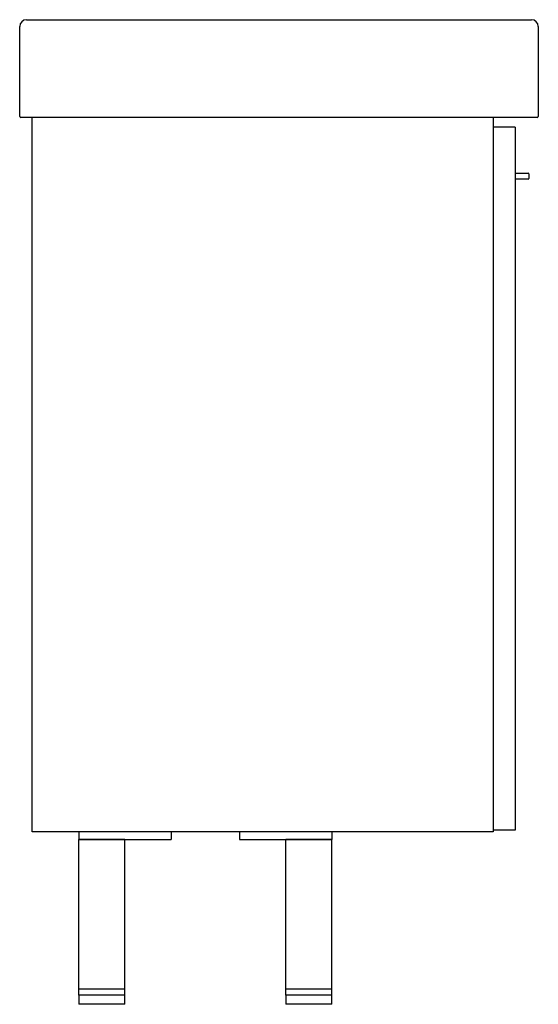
# Model space of a CAD drawing. Header units: millimetres. Extents: x 4043.366 to 4043.816, y 2165.069 to 2165.923.
import ezdxf

# ---------------------------------------------------------------- set-up
doc = ezdxf.new("R2010")
doc.units = ezdxf.units.MM
doc.layers.add('SANINDUSA', color=3, linetype='Continuous')

msp = doc.modelspace()

# ---------------------------------------------------------------- linework, layer by layer
at = {"layer": 'SANINDUSA'}
for p, q in [((4043.36576, 2165.83919), (4043.36576, 2165.91719)), ((4043.37176, 2165.92319), (4043.80976, 2165.92319)), ((4043.81576, 2165.91719), (4043.81576, 2165.83919)), ((4043.80976, 2165.83819), (4043.37176, 2165.83819)), ((4043.37655, 2165.21847), (4043.37655, 2165.83819)), ((4043.77655, 2165.83819), (4043.77655, 2165.21847)), ((4043.79555, 2165.82997), (4043.77655, 2165.82997)), ((4043.79555, 2165.82997), (4043.79555, 2165.21997)), ((4043.79605, 2165.78997), (4043.80705, 2165.78997)), ((4043.80755, 2165.78947), (4043.80755, 2165.78547)), ((4043.80705, 2165.78497), (4043.79605, 2165.78497)), ((4043.77655, 2165.21847), (4043.37655, 2165.21847)), ((4043.41705, 2165.21847), (4043.41705, 2165.21197)), ((4043.49705, 2165.21847), (4043.49705, 2165.21197)), ((4043.55655, 2165.21847), (4043.55655, 2165.21197)), ((4043.63655, 2165.21847), (4043.63655, 2165.21197)), ((4043.79555, 2165.21997), (4043.77655, 2165.21997)), ((4043.41705, 2165.08197), (4043.41705, 2165.21197)), ((4043.45705, 2165.21197), (4043.41705, 2165.21197)), ((4043.41705, 2165.21197), (4043.49705, 2165.21197)), ((4043.45705, 2165.08197), (4043.45705, 2165.21197)), ((4043.55655, 2165.21197), (4043.63655, 2165.21197)), ((4043.56455, 2165.21197), (4043.56421, 2165.21156)), ((4043.56944, 2165.21156), (4043.56421, 2165.21156)), ((4043.5699, 2165.21156), (4043.56944, 2165.21156)), ((4043.5699, 2165.21156), (4043.56955, 2165.21197)), ((4043.58655, 2165.21197), (4043.58621, 2165.21156)), ((4043.59144, 2165.21156), (4043.58621, 2165.21156)), ((4043.5919, 2165.21156), (4043.59144, 2165.21156)), ((4043.5919, 2165.21156), (4043.59155, 2165.21197)), ((4043.59655, 2165.08197), (4043.59655, 2165.21197)), ((4043.63655, 2165.21197), (4043.59655, 2165.21197)), ((4043.63655, 2165.08197), (4043.63655, 2165.21197)), ((4043.45705, 2165.08197), (4043.41705, 2165.08197)), ((4043.41705, 2165.07697), (4043.41705, 2165.08197)), ((4043.45705, 2165.07697), (4043.45705, 2165.08197)), ((4043.63655, 2165.08197), (4043.59655, 2165.08197)), ((4043.59655, 2165.07697), (4043.59655, 2165.08197)), ((4043.63655, 2165.07697), (4043.63655, 2165.08197)), ((4043.41705, 2165.07697), (4043.41705, 2165.06897)), ((4043.45705, 2165.07697), (4043.41705, 2165.07697)), ((4043.45705, 2165.06897), (4043.45705, 2165.07697)), ((4043.59655, 2165.07697), (4043.59655, 2165.06897)), ((4043.63655, 2165.07697), (4043.59655, 2165.07697)), ((4043.63655, 2165.06897), (4043.63655, 2165.07697)), ((4043.43705, 2165.06897), (4043.41705, 2165.06897)), ((4043.45705, 2165.06897), (4043.43705, 2165.06897)), ((4043.63655, 2165.06897), (4043.59655, 2165.06897))]:
    msp.add_line(p, q, dxfattribs=at)
for centre, radius, start, end in [((4043.37176, 2165.91719), 0.006, 90, 180), ((4043.80976, 2165.91719), 0.006, 0, 90), ((4043.36676, 2165.83919), 0.001, 180, 270), ((4043.81476, 2165.83919), 0.001, 270, 0), ((4043.79605, 2165.78947), 0.0005, 90, 180), ((4043.80705, 2165.78947), 0.0005, 0, 90), ((4043.79605, 2165.78547), 0.0005, 180, 270), ((4043.80705, 2165.78547), 0.0005, 270, 0)]:
    msp.add_arc(centre, radius, start, end, dxfattribs=at)
for points, knots in [([(4043.37176, 2165.83819), (4043.37169, 2165.83819), (4043.37156, 2165.83819), (4043.37137, 2165.83819), (4043.37117, 2165.83819), (4043.37098, 2165.83819), (4043.37069, 2165.83819), (4043.3703, 2165.83819), (4043.36984, 2165.83819), (4043.3694, 2165.83819), (4043.36884, 2165.83819), (4043.3682, 2165.83819), (4043.36768, 2165.83819), (4043.36734, 2165.83819), (4043.36713, 2165.83819), (4043.36697, 2165.83819), (4043.36686, 2165.83819), (4043.3668, 2165.83819), (4043.36676, 2165.83819), (4043.36676, 2165.83819), (4043.36676, 2165.83819)], [0, 0, 0, 0, 0.025052, 0.050047, 0.075022, 0.100017, 0.125071, 0.187551, 0.2501, 0.312581, 0.375129, 0.500007, 0.624885, 0.687364, 0.749914, 0.812392, 0.874943, 0.916629, 0.958254, 1, 1, 1, 1]), ([(4043.81476, 2165.83819), (4043.81476, 2165.83819), (4043.81476, 2165.83819), (4043.81474, 2165.83819), (4043.81472, 2165.83819), (4043.8147, 2165.83819), (4043.81465, 2165.83819), (4043.81455, 2165.83819), (4043.81438, 2165.83819), (4043.81417, 2165.83819), (4043.81384, 2165.83819), (4043.81332, 2165.83819), (4043.81268, 2165.83819), (4043.81212, 2165.83819), (4043.81167, 2165.83819), (4043.81121, 2165.83819), (4043.81079, 2165.83819), (4043.81041, 2165.83819), (4043.81009, 2165.83819), (4043.80987, 2165.83819), (4043.80976, 2165.83819)], [0, 0, 0, 0, 0.025052, 0.050046, 0.075022, 0.100017, 0.125071, 0.187551, 0.2501, 0.312579, 0.375129, 0.500007, 0.624885, 0.687366, 0.749914, 0.812393, 0.874943, 0.916628, 0.958254, 1, 1, 1, 1])]:
    msp.add_open_spline(points, degree=3, knots=knots, dxfattribs=at)

doc.saveas('drawing.dxf')
